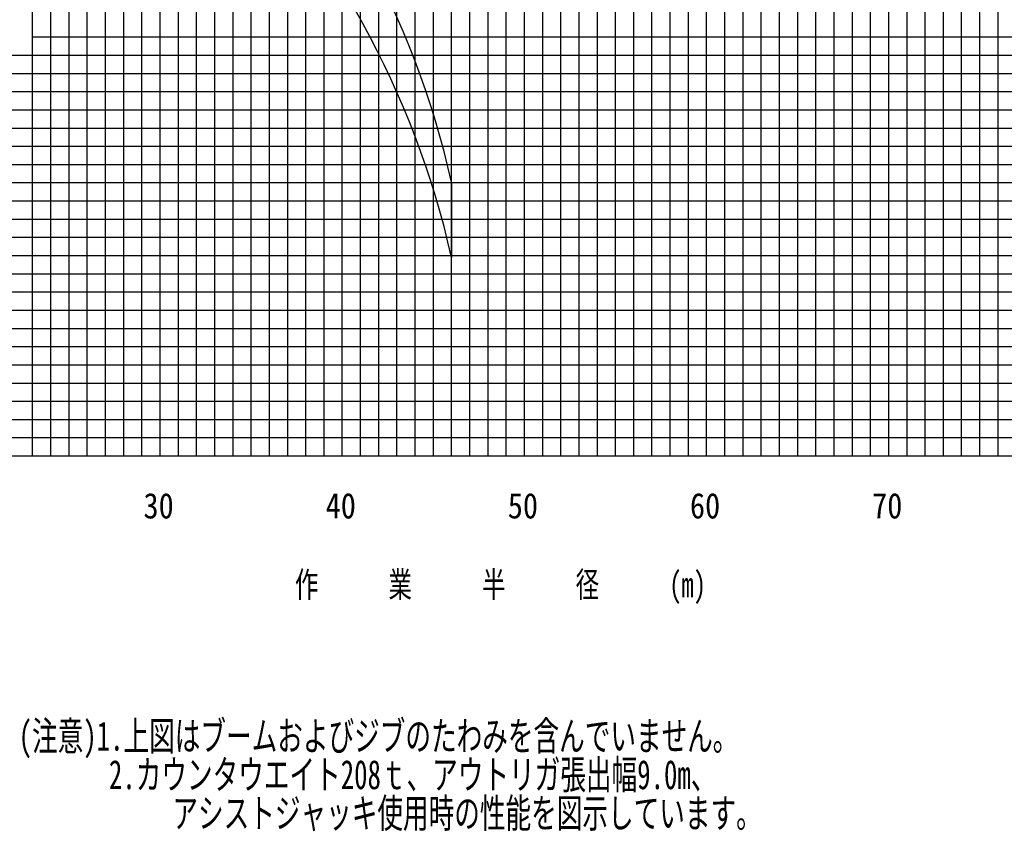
# Model space of a CAD drawing. Extents: x -441179 to 62702, y -334860 to 51651.
# Tile 31 of 68: x -221533 to -167481, y -121841 to -77278. Entities that reach past the tile are written whole.
import ezdxf

# ---------------------------------------------------------------- set-up
doc = ezdxf.new("R2010")
doc.units = 0
doc.layers.get('0').update_dxf_attribs({"linetype": 'CONTINUOUS'})

msp = doc.modelspace()

# ---------------------------------------------------------------- linework, layer by layer
at = {"color": 252, "linetype": 'Continuous'}
for p, q in [((-207822.297051, -101226.299673), (-207822.297051, 28773.700327)), ((-206822.297051, -101226.299673), (-206822.297051, 28773.700327)), ((-205822.297051, -101226.299673), (-205822.297051, 28773.700327)), ((-204822.297051, -101226.299673), (-204822.297051, 28773.700327)), ((-202822.297051, -101226.299673), (-202822.297051, 28773.700327)), ((-201822.297051, -101226.299673), (-201822.297051, 28773.700327)), ((-200822.297051, -101226.299673), (-200822.297051, 28773.700327)), ((-199822.297051, -101226.299673), (-199822.297051, 28773.700327)), ((-198822.297051, -101226.299673), (-198822.297051, 28773.700327)), ((-197822.297051, -101226.299673), (-197822.297051, 28773.700327)), ((-191822.297051, -101226.299673), (-191822.297051, 28773.700327)), ((-190822.297051, -101226.299673), (-190822.297051, 28773.700327)), ((-189822.297051, -101226.299673), (-189822.297051, 28773.700327)), ((-188822.297051, -101226.299673), (-188822.297051, 28773.700327)), ((-187822.297051, -101226.299673), (-187822.297051, 28773.700327)), ((-186822.297051, -101226.299673), (-186822.297051, 28773.700327)), ((-185822.297051, -101226.299673), (-185822.297051, 28773.700327)), ((-184822.297051, -101226.299673), (-184822.297051, 28773.700327)), ((-178822.297051, -101226.299673), (-178822.297051, 28773.700327)), ((-177822.297051, -101226.299673), (-177822.297051, 28773.700327)), ((-176822.297051, -101226.299673), (-176822.297051, 28773.700327)), ((-175822.297051, -101226.299673), (-175822.297051, 28773.700327)), ((-174822.297051, -101226.299673), (-174822.297051, 28773.700327)), ((-172822.297051, -101226.299673), (-172822.297051, 28773.700327)), ((-171822.297051, -101226.299673), (-171822.297051, 28773.700327)), ((-170822.297051, -101226.299673), (-170822.297051, 28773.700327)), ((-169822.297051, -101226.299673), (-169822.297051, 28773.700327)), ((-168822.297051, -101226.299673), (-168822.297051, 28773.700327)), ((-167822.297051, -101226.299673), (-167822.297051, 28773.700327)), ((-210822.297051, -101226.299673), (-210822.297051, 19773.700327)), ((-209822.297051, -101226.299673), (-209822.297051, 19773.700327)), ((-208822.297051, -101226.299673), (-208822.297051, 19773.700327)), ((-212822.297051, -101226.299673), (-212822.297051, 16119.2998)), ((-211822.297051, -101226.299673), (-211822.297051, 15316.05472)), ((-196822.297051, -101226.299673), (-196822.297051, 12773.700327)), ((-195822.297051, -101226.299673), (-195822.297051, 12773.700327)), ((-194822.297051, -101226.299673), (-194822.297051, 12773.700327)), ((-192822.297051, -101226.299673), (-192822.297051, 12773.700327)), ((-214822.297051, -101226.299673), (-214822.297051, 9288.083412)), ((-215822.297051, -101226.299673), (-215822.297051, 6210.390797)), ((-182822.297051, -101226.299673), (-182822.297051, 4773.700327)), ((-181822.297051, -101226.299673), (-181822.297051, 4773.700327)), ((-180822.297051, -101226.299673), (-180822.297051, 4773.700327)), ((-179822.297051, -101226.299673), (-179822.297051, 4773.700327)), ((-216822.297051, -101226.299673), (-216822.297051, 3132.698182)), ((-217822.297051, -101226.299673), (-217822.297051, 55.130172)), ((-218822.297051, -101226.299673), (-218822.297051, -3022.562443)), ((-219822.297051, -101226.299673), (-219822.297051, -6100.255058)), ((-220822.297051, -101226.299673), (-220822.297051, -9177.947673)), ((-220822.297051, -78226.299673), (-128822.297051, -78226.299673)), ((-242029.258042, -79226.299673), (-128822.297051, -79226.299673)), ((-242169.798877, -80226.299673), (-128822.297051, -80226.299673)), ((-242450.880547, -82226.299673), (-128822.297051, -82226.299673)), ((-242591.421381, -83226.299673), (-128822.297051, -83226.299673)), ((-242628.237615, -84226.299673), (-128822.297051, -84226.299673)), ((-242768.77845, -85226.299673), (-128822.297051, -85226.299673)), ((-242909.319285, -86226.299673), (-128822.297051, -86226.299673)), ((-243049.860119, -87226.299673), (-128822.297051, -87226.299673)), ((-242994.597994, -88226.299673), (-128822.297051, -88226.299673)), ((-242908.12902, -89226.299673), (-128822.297051, -89226.299673)), ((-242866.219744, -90226.299673), (-128822.297051, -90226.299673)), ((-242782.401193, -92226.299673), (-128822.297051, -92226.299673)), ((-242740.491917, -93226.299673), (-128822.297051, -93226.299673)), ((-242656.537955, -94226.299673), (-128822.297051, -94226.299673)), ((-242614.62868, -95226.299673), (-128822.297051, -95226.299673)), ((-242572.719404, -96226.299673), (-128822.297051, -96226.299673)), ((-240554.851839, -97226.299673), (-128822.297051, -97226.299673)), ((-240005.500891, -98226.299673), (-128822.297051, -98226.299673)), ((-238633.518061, -99226.299673), (-128822.297051, -99226.299673)), ((-238633.518061, -100226.299673), (-128822.297051, -100226.299673))]:
    msp.add_line(p, q, dxfattribs=at)
at = {"color": 14, "linetype": 'Continuous'}
for p, q in [((-203822.297051, -101226.299673), (-203822.297051, 28773.700327)), ((-173822.297051, -101226.299673), (-173822.297051, 28773.700327)), ((-193822.297051, -101226.299673), (-193822.297051, 12773.700327)), ((-213822.297051, -101226.299673), (-213822.297051, 12365.776026)), ((-183822.297051, -101226.299673), (-183822.297051, 4773.700327)), ((-242310.339712, -81226.299673), (-128822.297051, -81226.299673)), ((-242824.310468, -91226.299673), (-128822.297051, -91226.299673)), ((-243822.297051, -101226.299673), (-128822.297051, -101226.299673))]:
    msp.add_line(p, q, dxfattribs=at)
at = {"color": 151, "linetype": 'Continuous'}
msp.add_line((-197822.297051, -86208.166296), (-197822.297051, -90338.49836), dxfattribs=at)
at = {"color": 255, "linetype": 'Continuous'}
msp.add_line((-243822.297051, -101226.299673), (-128822.297051, -101226.299673), dxfattribs=at)
at = {"color": 151, "linetype": 'Continuous'}
for centre in [(-245722.297051, -97032.171282), (-245722.297051, -101162.503346)]:
    msp.add_arc(centre, 49107.729371, 12.733319, 76.517488, dxfattribs=at)

# ---------------------------------------------------------------- texts
at = {"color": 7, "linetype": 'Continuous', "char_height": 1400, "attachment_point": 1}
for s, insert in [('\\W0.872378;\\A1;30', (-214738.000596, -103264.377563)), ('\\W0.872378;\\A1;40', (-204738.476447, -103264.377563)), ('\\W0.872378;\\A1;50', (-194738.476223, -103264.377563)), ('\\W0.872378;\\A1;60', (-184738.476223, -103264.377563)), ('\\W0.872378;\\A1;70', (-174738.476223, -103264.377563)), ('\\W0.705600;\\A1;作\u3000\u3000\u3000業\u3000\u3000\u3000半\u3000\u3000\u3000径\u3000\u3000\u3000(m)', (-206422.984313, -107593.256793))]:
    msp.add_mtext(s, dxfattribs=dict(at, insert=insert))
at = {"color": 7, "linetype": 'Continuous', "insert": (-221591.388052, -115807.738386), "char_height": 1600, "attachment_point": 1, "line_spacing_factor": 0.794286}
msp.add_mtext('\\W0.676278;\\A1;(注意)1.上図はブームおよびジブのたわみを含んでいません｡\\P\u3000\u3000\u3000 2.カウンタウエイト208ｔ、アウトリガ張出幅9.0m、\\P\u3000\u3000\u3000\u3000\u3000\u3000アシストジャッキ使用時の性能を図示しています。', dxfattribs=at)

doc.saveas('drawing.dxf')
